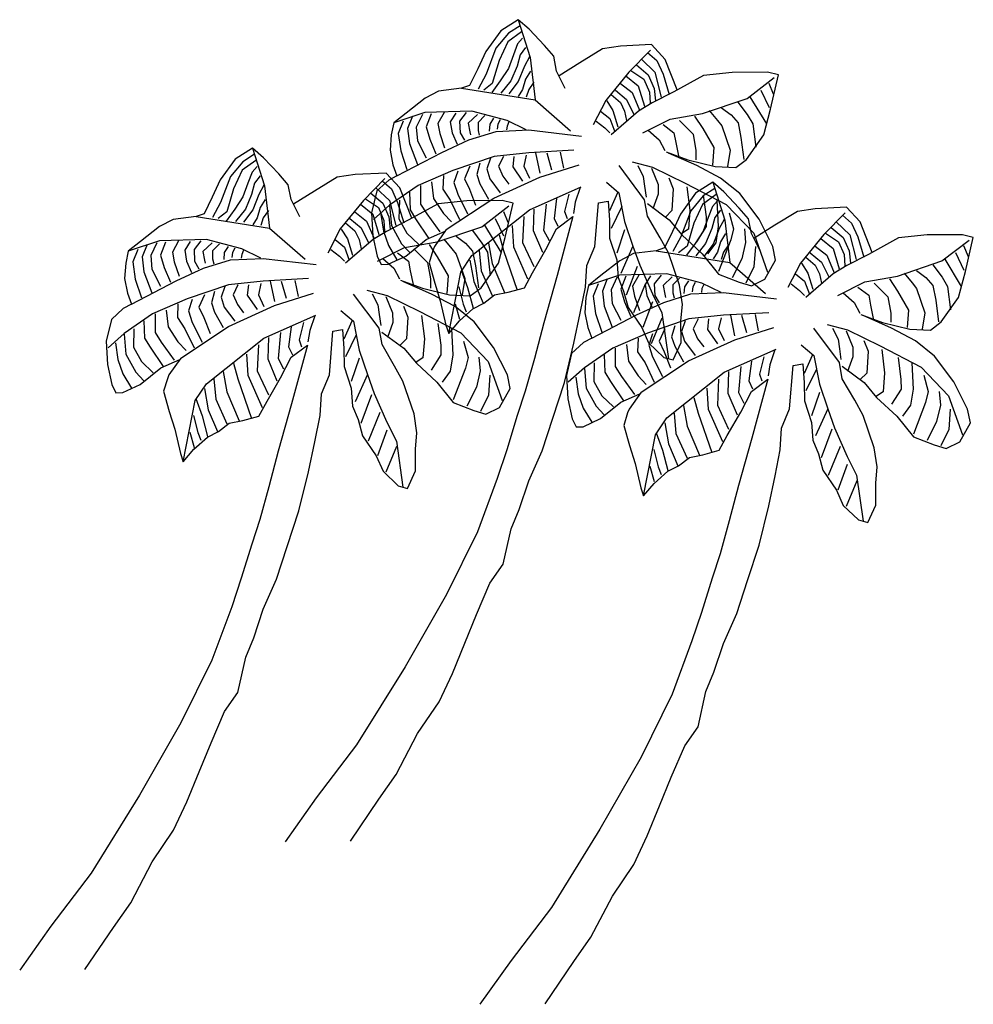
# Model space of a CAD drawing. Extents: x -9.5 to 4.1, y 10.7 to 24.7.
import ezdxf

# ---------------------------------------------------------------- set-up
doc = ezdxf.new("R2010")
doc.units = 0
doc.header["$MEASUREMENT"] = 0
doc.layers.get('0').update_dxf_attribs({"linetype": 'CONTINUOUS'})

msp = doc.modelspace()

# ---------------------------------------------------------------- linework, layer by layer
for p, q in [((-2.405, 24.728), (-2.652, 24.571)), ((-2.405, 24.728), (-2.235, 24.192)), ((-2.249, 24.591), (-2.405, 24.728)), ((-2.652, 24.571), (-2.865, 24.277)), ((-2.542, 24.535), (-2.719, 24.323)), ((-2.358, 24.553), (-2.551, 24.412)), ((-2.376, 24.64), (-2.542, 24.535)), ((-2.031, 24.361), (-2.249, 24.591)), ((-2.551, 24.412), (-2.676, 24.147)), ((-2.411, 24.385), (-2.472, 24.226)), ((-2.34, 24.464), (-2.411, 24.385)), ((-2.865, 24.277), (-2.979, 24.027)), ((-2.719, 24.323), (-2.86, 23.953)), ((-2.297, 24.332), (-2.376, 24.226)), ((-1.897, 24.207), (-2.031, 24.361)), ((-1.202, 24.312), (-1.526, 24.116)), ((-0.948, 24.352), (-1.202, 24.312)), ((-0.506, 24.373), (-0.948, 24.352)), ((-0.522, 24.295), (-0.829, 23.983)), ((-0.563, 24.262), (-0.431, 24.147)), ((-0.311, 24.164), (-0.506, 24.373)), ((-2.676, 24.147), (-2.771, 23.822)), ((-2.472, 24.226), (-2.542, 24.033)), ((-2.376, 24.226), (-2.42, 24.069)), ((-2.244, 24.201), (-2.315, 24.069)), ((-2.235, 24.192), (-2.163, 23.586)), ((-1.857, 23.997), (-1.897, 24.207)), ((-1.526, 24.116), (-1.822, 23.928)), ((-0.651, 24.165), (-0.458, 23.98)), ((-0.431, 24.147), (-0.342, 23.953)), ((-0.14, 23.729), (-0.311, 24.164)), ((-2.979, 24.027), (-3.094, 23.794)), ((-2.86, 23.953), (-2.974, 23.742)), ((-2.542, 24.033), (-2.658, 23.858)), ((-2.42, 24.069), (-2.508, 23.858)), ((-2.315, 24.069), (-2.402, 23.849)), ((-2.226, 23.998), (-2.297, 23.883)), ((-1.734, 23.751), (-1.857, 23.997)), ((-0.829, 23.983), (-1.157, 23.577)), ((-0.801, 24.006), (-0.617, 23.883)), ((-0.721, 24.085), (-0.554, 23.944)), ((-0.458, 23.98), (-0.369, 23.628)), ((-0.342, 23.953), (-0.256, 23.663)), ((0.641, 23.978), (0.233, 23.936)), ((1.144, 23.982), (0.641, 23.978)), ((1.299, 23.944), (1.144, 23.982)), ((-2.771, 23.822), (-2.894, 23.724)), ((-2.658, 23.858), (-2.78, 23.69)), ((-2.508, 23.858), (-2.649, 23.681)), ((-2.402, 23.849), (-2.535, 23.672)), ((-2.297, 23.883), (-2.34, 23.733)), ((-2.181, 23.84), (-2.253, 23.733)), ((-0.95, 23.822), (-0.783, 23.69)), ((-0.871, 23.928), (-0.696, 23.787)), ((-0.617, 23.883), (-0.537, 23.699)), ((-0.554, 23.944), (-0.467, 23.751)), ((0.233, 23.936), (-0.191, 23.701)), ((0.854, 23.609), (1.239, 23.905)), ((1.162, 23.827), (1.224, 23.673)), ((1.187, 23.457), (1.299, 23.944)), ((-3.535, 23.713), (-3.728, 23.612)), ((-3.209, 23.754), (-3.535, 23.713)), ((-3.094, 23.794), (-3.209, 23.754)), ((-3.209, 23.754), (-2.163, 23.586)), ((-2.34, 23.733), (-2.402, 23.637)), ((-2.253, 23.733), (-2.288, 23.628)), ((-1.021, 23.724), (-0.862, 23.592)), ((-0.783, 23.69), (-0.678, 23.443)), ((-0.696, 23.787), (-0.608, 23.496)), ((-0.537, 23.699), (-0.528, 23.54)), ((-0.191, 23.701), (-0.499, 23.543)), ((-0.467, 23.751), (-0.449, 23.576)), ((1.047, 23.727), (1.165, 23.479)), ((-3.728, 23.612), (-3.997, 23.4)), ((-2.163, 23.586), (-1.657, 23.147)), ((-1.157, 23.577), (-1.337, 23.231)), ((-1.144, 23.576), (-1.055, 23.435)), ((-1.082, 23.663), (-0.95, 23.549)), ((-0.95, 23.549), (-0.889, 23.426)), ((-0.862, 23.592), (-0.757, 23.381)), ((-0.499, 23.543), (-0.692, 23.426)), ((0.22, 23.394), (0.854, 23.609)), ((0.722, 23.553), (0.856, 23.377)), ((0.893, 23.632), (1.128, 23.247)), ((-3.731, 23.408), (-4.173, 23.26)), ((-3.997, 23.4), (-4.173, 23.26)), ((-3.062, 23.426), (-3.731, 23.408)), ((-3.457, 23.408), (-3.546, 23.249)), ((-3.291, 23.399), (-3.37, 23.276)), ((-3.141, 23.408), (-3.239, 23.285)), ((-2.56, 23.294), (-3.062, 23.426)), ((-1.232, 23.426), (-1.1, 23.32)), ((-0.692, 23.426), (-1.082, 23.09)), ((-1.055, 23.435), (-0.985, 23.206)), ((-0.889, 23.426), (-0.862, 23.294)), ((-0.243, 23.313), (0.22, 23.394)), ((0.314, 23.434), (0.431, 23.296)), ((0.491, 23.474), (0.624, 23.375)), ((1.091, 23.092), (1.187, 23.457)), ((-4.173, 23.26), (-4.21, 23.089)), ((-4.038, 23.285), (-4.109, 23.108)), ((-3.907, 23.356), (-3.977, 23.179)), ((-3.766, 23.381), (-3.854, 23.197)), ((-3.643, 23.39), (-3.713, 23.206)), ((-3.37, 23.276), (-3.343, 23.117)), ((-3.239, 23.285), (-3.23, 23.117)), ((-2.983, 23.381), (-3.114, 23.258)), ((-3.114, 23.258), (-3.089, 23.135)), ((-2.878, 23.365), (-2.974, 23.267)), ((-2.974, 23.267), (-2.974, 23.153)), ((-2.753, 23.329), (-2.807, 23.24)), ((-2.658, 23.302), (-2.692, 23.24)), ((-2.288, 23.161), (-2.56, 23.294)), ((-2.535, 23.276), (-2.56, 23.215)), ((-1.293, 23.285), (-1.171, 23.188)), ((-1.1, 23.32), (-1.03, 23.135)), ((-0.629, 23.117), (-0.243, 23.313)), ((-0.111, 23.292), (0.084, 23.1)), ((0.105, 23.355), (0.222, 23.179)), ((0.431, 23.296), (0.493, 23.22)), ((0.624, 23.375), (0.724, 23.26)), ((0.724, 23.26), (0.765, 23.05)), ((0.856, 23.377), (0.935, 23.245)), ((-3.977, 23.179), (-3.951, 22.968)), ((-3.854, 23.197), (-3.836, 23.004)), ((-3.713, 23.206), (-3.661, 23.029)), ((-3.546, 23.249), (-3.52, 23.108)), ((-3.343, 23.117), (-3.273, 22.959)), ((-3.23, 23.117), (-3.168, 23.013)), ((-3.104, 23.02), (-2.718, 23.139)), ((-3.089, 23.135), (-3.08, 23.09)), ((-2.974, 23.153), (-2.957, 23.083)), ((-2.807, 23.24), (-2.816, 23.144)), ((-2.718, 23.139), (-2.254, 23.159)), ((-2.692, 23.24), (-2.701, 23.17)), ((-2.56, 23.215), (-2.569, 23.161)), ((-2.254, 23.159), (-1.502, 23.071)), ((-1.171, 23.188), (-1.1, 23.117)), ((-0.552, 23.156), (-0.396, 23.019)), ((-0.342, 23.235), (-0.187, 23.12)), ((-0.187, 23.12), (-0.163, 22.982)), ((0.222, 23.179), (0.379, 22.909)), ((0.493, 23.22), (0.611, 22.872)), ((0.935, 23.245), (0.976, 22.914)), ((-4.21, 23.089), (-4.225, 22.873)), ((-4.109, 23.108), (-4.074, 22.863)), ((-3.836, 23.004), (-3.713, 22.765)), ((-3.661, 23.029), (-3.573, 22.818)), ((-3.52, 23.108), (-3.45, 22.906)), ((-3.49, 22.84), (-3.104, 23.02)), ((-0.396, 23.019), (-0.317, 22.865)), ((-0.163, 22.982), (-0.123, 22.789)), ((0.084, 23.1), (0.125, 22.868)), ((0.765, 23.05), (0.806, 22.741)), ((0.845, 22.741), (1.091, 23.092)), ((-6.18, 22.902), (-6.428, 22.745)), ((-6.025, 22.765), (-6.18, 22.902)), ((-6.18, 22.902), (-6.011, 22.365)), ((-4.225, 22.873), (-4.185, 22.663)), ((-4.128, 22.509), (-3.49, 22.84)), ((-4.074, 22.863), (-3.986, 22.598)), ((-3.951, 22.968), (-3.836, 22.668)), ((-2.253, 22.836), (-2.746, 22.783)), ((-1.611, 22.872), (-2.253, 22.836)), ((-2.156, 22.836), (-2.095, 22.545)), ((-1.997, 22.836), (-1.927, 22.59)), ((-1.804, 22.845), (-1.759, 22.616)), ((-0.3, 22.849), (0.01, 22.735)), ((0.125, 22.868), (0.126, 22.736)), ((0.379, 22.909), (0.359, 22.66)), ((0.611, 22.872), (0.574, 22.64)), ((-6.428, 22.745), (-6.641, 22.45)), ((-6.318, 22.708), (-6.495, 22.497)), ((-6.134, 22.726), (-6.327, 22.586)), ((-6.152, 22.813), (-6.318, 22.708)), ((-5.807, 22.534), (-6.025, 22.765)), ((-2.746, 22.783), (-3.335, 22.581)), ((-2.798, 22.756), (-2.851, 22.607)), ((-2.613, 22.783), (-2.683, 22.643)), ((-2.464, 22.783), (-2.481, 22.634)), ((-2.288, 22.801), (-2.324, 22.643)), ((-0.78, 22.707), (-0.492, 22.632)), ((0.138, 22.652), (-0.266, 22.831)), ((0.01, 22.735), (0.398, 22.638)), ((0.691, 22.624), (0.845, 22.741)), ((-6.327, 22.586), (-6.451, 22.32)), ((-6.186, 22.559), (-6.248, 22.4)), ((-6.116, 22.638), (-6.186, 22.559)), ((-4.185, 22.663), (-4.128, 22.509)), ((-3.335, 22.581), (-3.827, 22.37)), ((-3.264, 22.572), (-3.317, 22.413)), ((-3.089, 22.643), (-3.168, 22.466)), ((-2.948, 22.686), (-2.992, 22.527)), ((-2.851, 22.607), (-2.807, 22.466)), ((-2.683, 22.643), (-2.622, 22.502)), ((-2.481, 22.634), (-2.34, 22.431)), ((-2.324, 22.643), (-2.244, 22.475)), ((-2.094, 22.486), (-1.537, 22.662)), ((-0.605, 22.166), (-0.968, 22.652)), ((-0.702, 22.652), (-0.624, 22.498)), ((-0.509, 22.615), (-0.413, 22.383)), ((-0.492, 22.632), (-0.026, 22.403)), ((0.475, 22.472), (0.138, 22.652)), ((0.398, 22.638), (0.691, 22.624)), ((-6.641, 22.45), (-6.755, 22.201)), ((-6.495, 22.497), (-6.636, 22.127)), ((-6.073, 22.506), (-6.152, 22.4)), ((-5.673, 22.381), (-5.807, 22.534)), ((-4.978, 22.486), (-5.302, 22.29)), ((-4.724, 22.526), (-4.978, 22.486)), ((-4.282, 22.546), (-4.724, 22.526)), ((-4.298, 22.469), (-4.605, 22.157)), ((-4.244, 22.447), (-4.414, 22.291)), ((-4.338, 22.436), (-4.207, 22.32)), ((-4.087, 22.338), (-4.282, 22.546)), ((-4.128, 22.509), (-4.244, 22.447)), ((-3.634, 22.422), (-3.607, 22.184)), ((-3.466, 22.511), (-3.475, 22.316)), ((-3.317, 22.413), (-3.264, 22.246)), ((-3.168, 22.466), (-3.098, 22.316)), ((-2.992, 22.527), (-2.948, 22.395)), ((-2.807, 22.466), (-2.658, 22.264)), ((-2.749, 22.188), (-2.094, 22.486)), ((-2.622, 22.502), (-2.535, 22.386)), ((-1.148, 22.416), (-0.97, 22.263)), ((-0.624, 22.498), (-0.606, 22.36)), ((-0.259, 22.479), (-0.197, 22.324)), ((0.366, 22.415), (0.119, 22.258)), ((0.522, 22.278), (0.366, 22.415)), ((0.366, 22.415), (0.536, 21.878)), ((0.749, 22.254), (0.475, 22.472)), ((-6.451, 22.32), (-6.547, 21.995)), ((-6.248, 22.4), (-6.318, 22.207)), ((-6.152, 22.4), (-6.195, 22.243)), ((-6.02, 22.374), (-6.091, 22.243)), ((-6.011, 22.365), (-5.939, 21.76)), ((-5.633, 22.171), (-5.673, 22.381)), ((-5.302, 22.29), (-5.598, 22.102)), ((-4.414, 22.291), (-4.489, 21.981)), ((-4.427, 22.338), (-4.234, 22.154)), ((-3.827, 22.37), (-4.233, 22.088)), ((-4.207, 22.32), (-4.118, 22.127)), ((-3.916, 21.903), (-4.087, 22.338)), ((-3.951, 22.272), (-3.942, 22.025)), ((-3.793, 22.37), (-3.793, 22.105)), ((-3.475, 22.316), (-3.37, 22.159)), ((-3.098, 22.316), (-3.01, 22.088)), ((-2.948, 22.395), (-2.824, 22.175)), ((-2.244, 22.025), (-1.505, 22.352)), ((-1.523, 22.343), (-1.593, 22.132)), ((-0.606, 22.36), (-0.583, 22.205)), ((-0.413, 22.383), (-0.412, 22.245)), ((-0.197, 22.324), (-0.217, 22.015)), ((-0.026, 22.403), (0.557, 22.098)), ((-0.004, 22.348), (0.038, 22.017)), ((0.395, 22.326), (0.229, 22.221)), ((0.74, 22.047), (0.522, 22.278)), ((-6.755, 22.201), (-6.869, 21.968)), ((-6.318, 22.207), (-6.433, 22.031)), ((-6.195, 22.243), (-6.284, 22.031)), ((-6.091, 22.243), (-6.177, 22.022)), ((-6.002, 22.172), (-6.073, 22.057)), ((-5.509, 21.925), (-5.633, 22.171)), ((-4.605, 22.157), (-4.933, 21.751)), ((-4.577, 22.18), (-4.392, 22.057)), ((-4.497, 22.259), (-4.329, 22.118)), ((-4.234, 22.154), (-4.145, 21.802)), ((-4.092, 22.159), (-4.1, 21.893)), ((-3.607, 22.184), (-3.466, 21.973)), ((-3.134, 22.152), (-3.543, 22.11)), ((-3.426, 21.741), (-2.749, 22.188)), ((-3.37, 22.159), (-3.239, 21.884)), ((-3.264, 22.246), (-3.123, 21.964)), ((-2.631, 22.156), (-3.134, 22.152)), ((-2.476, 22.118), (-2.631, 22.156)), ((-1.856, 22.184), (-1.892, 21.902)), ((-1.681, 22.246), (-1.743, 22)), ((-1.262, 22.122), (-1.124, 22.146)), ((-1.124, 22.146), (-1.105, 21.875)), ((-0.992, 22.263), (-1.106, 22.008)), ((-0.97, 22.263), (-0.89, 21.855)), ((-0.564, 21.934), (-0.605, 22.166)), ((-0.412, 22.245), (-0.488, 22.035)), ((0.119, 22.258), (-0.094, 21.963)), ((0.229, 22.221), (0.052, 22.01)), ((0.413, 22.239), (0.22, 22.099)), ((0.229, 22.234), (0.271, 21.924)), ((0.431, 22.151), (0.36, 22.072)), ((0.423, 22.158), (0.443, 21.788)), ((1.023, 21.892), (0.749, 22.254)), ((-6.636, 22.127), (-6.749, 21.916)), ((-6.547, 21.995), (-6.67, 21.898)), ((-6.433, 22.031), (-6.556, 21.864)), ((-6.284, 22.031), (-6.424, 21.855)), ((-6.177, 22.022), (-6.311, 21.846)), ((-6.073, 22.057), (-6.116, 21.907)), ((-5.957, 22.013), (-6.029, 21.907)), ((-4.726, 21.995), (-4.559, 21.864)), ((-4.647, 22.102), (-4.472, 21.961)), ((-4.233, 22.088), (-4.461, 21.884)), ((-4.392, 22.057), (-4.313, 21.873)), ((-4.329, 22.118), (-4.243, 21.925)), ((-4.233, 22.079), (-4.206, 21.798)), ((-4.118, 22.127), (-4.031, 21.837)), ((-3.543, 22.11), (-3.967, 21.874)), ((-3.942, 22.025), (-3.863, 21.893)), ((-3.793, 22.105), (-3.704, 21.964)), ((-3.062, 21.375), (-2.244, 22.025)), ((-2.921, 21.783), (-2.537, 22.079)), ((-2.614, 22.001), (-2.552, 21.847)), ((-2.589, 21.631), (-2.476, 22.118)), ((-2.181, 22.034), (-2.19, 21.727)), ((-2.006, 22.105), (-2.041, 21.736)), ((-1.743, 22), (-1.707, 21.902)), ((-1.593, 22.132), (-1.618, 21.973)), ((-1.313, 21.503), (-1.262, 22.122)), ((-0.93, 22.07), (-1.082, 21.759)), ((-0.566, 22.111), (-0.254, 21.882)), ((-0.217, 22.015), (-0.31, 21.92)), ((0.052, 22.01), (-0.089, 21.64)), ((0.038, 22.017), (0.018, 21.746)), ((0.22, 22.099), (0.095, 21.833)), ((0.36, 22.072), (0.299, 21.913)), ((0.474, 22.019), (0.395, 21.913)), ((0.557, 22.098), (0.947, 21.692)), ((0.873, 21.894), (0.74, 22.047)), ((1.569, 21.999), (1.245, 21.803)), ((1.823, 22.039), (1.569, 21.999)), ((2.265, 22.059), (1.823, 22.039)), ((2.46, 21.851), (2.265, 22.059)), ((-7.311, 21.887), (-7.504, 21.786)), ((-6.985, 21.928), (-7.311, 21.887)), ((-6.869, 21.968), (-6.985, 21.928)), ((-6.985, 21.928), (-5.939, 21.76)), ((-6.116, 21.907), (-6.177, 21.811)), ((-6.029, 21.907), (-6.064, 21.802)), ((-4.797, 21.898), (-4.638, 21.766)), ((-4.559, 21.864), (-4.454, 21.616)), ((-4.489, 21.981), (-4.47, 21.65)), ((-4.472, 21.961), (-4.383, 21.67)), ((-4.356, 21.955), (-4.32, 21.718)), ((-4.313, 21.873), (-4.304, 21.714)), ((-3.967, 21.874), (-4.275, 21.717)), ((-4.243, 21.925), (-4.225, 21.75)), ((-4.1, 21.893), (-3.986, 21.691)), ((-3.863, 21.893), (-3.677, 21.621)), ((-3.704, 21.964), (-3.52, 21.709)), ((-3.466, 21.973), (-3.352, 21.85)), ((-2.729, 21.901), (-2.611, 21.653)), ((-2.324, 21.929), (-2.34, 21.559)), ((-1.892, 21.902), (-1.838, 21.789)), ((-1.856, 21.753), (-1.625, 21.926)), ((-1.625, 21.926), (-1.851, 21.09)), ((-1.105, 21.875), (-1.103, 21.621)), ((-0.89, 21.855), (-0.771, 21.507)), ((-0.385, 21.626), (-0.564, 21.934)), ((-0.254, 21.882), (-0.076, 21.667)), ((-0.094, 21.963), (-0.209, 21.714)), ((0.299, 21.913), (0.229, 21.72)), ((0.271, 21.924), (0.272, 21.786)), ((0.395, 21.913), (0.351, 21.756)), ((0.527, 21.887), (0.456, 21.756)), ((0.536, 21.878), (0.607, 21.273)), ((0.596, 21.982), (0.659, 21.751)), ((0.914, 21.684), (0.873, 21.894)), ((1.219, 21.501), (1.023, 21.892)), ((2.249, 21.982), (1.942, 21.67)), ((2.208, 21.949), (2.34, 21.833)), ((-7.504, 21.786), (-7.773, 21.574)), ((-5.939, 21.76), (-5.433, 21.321)), ((-4.933, 21.751), (-5.113, 21.405)), ((-4.919, 21.75), (-4.831, 21.609)), ((-4.858, 21.837), (-4.726, 21.723)), ((-4.726, 21.723), (-4.665, 21.6)), ((-4.638, 21.766), (-4.533, 21.555)), ((-4.275, 21.717), (-4.468, 21.6)), ((-4.32, 21.718), (-4.249, 21.516)), ((-4.206, 21.798), (-4.065, 21.541)), ((-3.712, 21.6), (-3.442, 21.718)), ((-3.426, 21.741), (-3.595, 21.502)), ((-3.555, 21.568), (-2.921, 21.783)), ((-3.054, 21.727), (-2.92, 21.551)), ((-2.883, 21.806), (-2.648, 21.42)), ((-2.49, 21.798), (-2.472, 21.498)), ((-2.19, 21.727), (-2.059, 21.419)), ((-2.041, 21.736), (-1.963, 21.586)), ((-2.009, 21.459), (-1.856, 21.753)), ((-0.889, 21.738), (-1.002, 21.406)), ((-0.209, 21.714), (-0.323, 21.481)), ((0.018, 21.746), (-0.076, 21.684)), ((0.095, 21.833), (0, 21.508)), ((0.229, 21.72), (0.113, 21.544)), ((0.272, 21.786), (0.135, 21.57)), ((0.351, 21.756), (0.263, 21.544)), ((0.456, 21.756), (0.369, 21.535)), ((0.443, 21.788), (0.406, 21.555)), ((0.659, 21.751), (0.621, 21.596)), ((0.814, 21.752), (0.832, 21.558)), ((1.245, 21.803), (0.949, 21.615)), ((2.05, 21.772), (2.217, 21.631)), ((2.12, 21.851), (2.313, 21.667)), ((2.34, 21.833), (2.428, 21.64)), ((2.63, 21.416), (2.46, 21.851)), ((-7.507, 21.582), (-7.949, 21.434)), ((-7.773, 21.574), (-7.949, 21.434)), ((-6.838, 21.6), (-7.507, 21.582)), ((-7.233, 21.582), (-7.321, 21.423)), ((-7.067, 21.573), (-7.146, 21.45)), ((-6.917, 21.582), (-7.014, 21.459)), ((-6.336, 21.468), (-6.838, 21.6)), ((-5.008, 21.6), (-4.876, 21.493)), ((-4.468, 21.6), (-4.858, 21.264)), ((-4.831, 21.609), (-4.761, 21.38)), ((-4.665, 21.6), (-4.638, 21.468)), ((-4.47, 21.65), (-4.407, 21.363)), ((-4.003, 21.366), (-3.712, 21.6)), ((-3.986, 21.691), (-3.818, 21.532)), ((-3.462, 21.608), (-3.345, 21.47)), ((-3.285, 21.648), (-3.152, 21.549)), ((-2.685, 21.265), (-2.589, 21.631)), ((-2.676, 21.666), (-2.613, 21.446)), ((-1.103, 21.621), (-1.001, 21.312)), ((-0.267, 21.412), (-0.385, 21.626)), ((-0.089, 21.64), (-0.203, 21.429)), ((-0.076, 21.667), (0.214, 21.399)), ((0.621, 21.596), (0.448, 21.146)), ((0.545, 21.685), (0.474, 21.57)), ((1.037, 21.438), (0.914, 21.684)), ((0.947, 21.692), (1.145, 21.135)), ((1.942, 21.67), (1.614, 21.264)), ((1.9, 21.615), (2.075, 21.474)), ((1.97, 21.693), (2.154, 21.57)), ((2.217, 21.631), (2.304, 21.438)), ((2.313, 21.667), (2.402, 21.315)), ((2.428, 21.64), (2.515, 21.35)), ((3.004, 21.623), (2.58, 21.387)), ((3.412, 21.665), (3.004, 21.623)), ((3.915, 21.669), (3.412, 21.665)), ((3.625, 21.296), (4.01, 21.592)), ((4.07, 21.631), (3.915, 21.669)), ((3.958, 21.144), (4.07, 21.631)), ((-7.949, 21.434), (-7.986, 21.263)), ((-7.814, 21.459), (-7.885, 21.282)), ((-7.682, 21.529), (-7.753, 21.353)), ((-7.542, 21.555), (-7.63, 21.371)), ((-7.419, 21.564), (-7.489, 21.38)), ((-7.146, 21.45), (-7.119, 21.291)), ((-7.014, 21.459), (-7.005, 21.291)), ((-6.758, 21.555), (-6.89, 21.432)), ((-6.89, 21.432), (-6.865, 21.309)), ((-6.654, 21.538), (-6.749, 21.441)), ((-6.749, 21.441), (-6.749, 21.327)), ((-6.529, 21.502), (-6.583, 21.414)), ((-6.433, 21.476), (-6.468, 21.414)), ((-6.064, 21.335), (-6.336, 21.468)), ((-6.311, 21.45), (-6.336, 21.389)), ((-5.069, 21.459), (-4.946, 21.362)), ((-4.876, 21.493), (-4.806, 21.309)), ((-4.405, 21.291), (-4.019, 21.487)), ((-4.249, 21.516), (-4.127, 21.314)), ((-4.065, 21.541), (-3.951, 21.419)), ((-4.019, 21.487), (-3.555, 21.568)), ((-3.886, 21.466), (-3.691, 21.274)), ((-3.671, 21.529), (-3.554, 21.353)), ((-3.617, 21.446), (-3.671, 21.269)), ((-3.595, 21.502), (-3.617, 21.446)), ((-3.345, 21.47), (-3.283, 21.393)), ((-3.152, 21.549), (-3.051, 21.434)), ((-3.051, 21.434), (-3.011, 21.224)), ((-2.957, 21.446), (-2.93, 21.155)), ((-2.92, 21.551), (-2.841, 21.419)), ((-2.824, 21.55), (-2.771, 21.26)), ((-2.613, 21.446), (-2.42, 20.882)), ((-2.472, 21.498), (-2.27, 21.04)), ((-2.34, 21.559), (-2.181, 21.216)), ((-2.199, 21.126), (-2.009, 21.459)), ((-1.426, 21.231), (-1.313, 21.503)), ((-0.771, 21.507), (-0.945, 21.119)), ((-0.771, 21.507), (-0.675, 21.237)), ((-0.439, 21.441), (-0.764, 21.4)), ((-0.323, 21.481), (-0.439, 21.441)), ((-0.439, 21.441), (0.607, 21.273)), ((0, 21.508), (-0.123, 21.411)), ((0.113, 21.544), (-0.009, 21.377)), ((0.263, 21.544), (0.122, 21.368)), ((0.369, 21.535), (0.236, 21.359)), ((0.406, 21.555), (0.291, 21.399)), ((0.474, 21.57), (0.431, 21.42)), ((0.59, 21.526), (0.518, 21.42)), ((0.832, 21.558), (0.778, 21.326)), ((0.97, 21.499), (0.95, 21.211)), ((1.259, 21.308), (1.219, 21.501)), ((1.82, 21.508), (1.988, 21.377)), ((2.075, 21.474), (2.163, 21.183)), ((2.154, 21.57), (2.234, 21.386)), ((2.304, 21.438), (2.322, 21.263)), ((3.933, 21.514), (3.995, 21.36)), ((-7.753, 21.353), (-7.727, 21.141)), ((-7.63, 21.371), (-7.612, 21.177)), ((-7.489, 21.38), (-7.437, 21.203)), ((-7.321, 21.423), (-7.296, 21.282)), ((-6.88, 21.194), (-6.494, 21.313)), ((-6.865, 21.309), (-6.856, 21.264)), ((-6.749, 21.327), (-6.733, 21.257)), ((-6.583, 21.414), (-6.592, 21.318)), ((-6.494, 21.313), (-6.03, 21.333)), ((-6.468, 21.414), (-6.477, 21.344)), ((-6.336, 21.389), (-6.345, 21.335)), ((-6.03, 21.333), (-5.277, 21.245)), ((-4.946, 21.362), (-4.876, 21.291)), ((-4.407, 21.363), (-4.351, 21.247)), ((-4.327, 21.33), (-4.172, 21.193)), ((-4.251, 21.248), (-4.003, 21.366)), ((-4.118, 21.409), (-3.962, 21.294)), ((-3.962, 21.294), (-3.939, 21.156)), ((-3.554, 21.353), (-3.397, 21.083)), ((-3.283, 21.393), (-3.164, 21.046)), ((-3.221, 21.137), (-3.062, 21.375)), ((-3.089, 21.305), (-3.035, 21.005)), ((-2.841, 21.419), (-2.8, 21.088)), ((-0.957, 21.299), (-1.226, 21.087)), ((-1.001, 21.312), (-0.983, 21.058)), ((-0.764, 21.4), (-0.957, 21.299)), ((-0.109, 20.949), (-0.267, 21.412)), ((0.214, 21.399), (0.448, 21.108)), ((0.431, 21.42), (0.369, 21.324)), ((0.518, 21.42), (0.483, 21.315)), ((0.778, 21.326), (0.642, 21.054)), ((1.107, 21.036), (1.259, 21.308)), ((1.689, 21.35), (1.82, 21.236)), ((1.75, 21.411), (1.909, 21.279)), ((1.988, 21.377), (2.093, 21.129)), ((2.234, 21.386), (2.243, 21.227)), ((2.58, 21.387), (2.272, 21.23)), ((2.991, 21.081), (3.625, 21.296)), ((3.664, 21.319), (3.899, 20.934)), ((3.818, 21.414), (3.936, 21.166)), ((-7.986, 21.263), (-8.001, 21.047)), ((-7.885, 21.282), (-7.85, 21.037)), ((-7.612, 21.177), (-7.489, 20.939)), ((-7.437, 21.203), (-7.348, 20.992)), ((-7.296, 21.282), (-7.226, 21.08)), ((-7.266, 21.014), (-6.88, 21.194)), ((-7.119, 21.291), (-7.049, 21.132)), ((-7.005, 21.291), (-6.944, 21.186)), ((-4.351, 21.247), (-4.251, 21.248)), ((-4.172, 21.193), (-4.093, 21.039)), ((-3.939, 21.156), (-3.899, 20.963)), ((-3.691, 21.274), (-3.651, 21.042)), ((-3.671, 21.269), (-3.591, 20.982)), ((-3.212, 21.164), (-3.123, 20.917)), ((-3.011, 21.224), (-2.97, 20.915)), ((-2.931, 20.915), (-2.685, 21.265)), ((-2.93, 21.155), (-2.771, 20.803)), ((-2.771, 21.26), (-2.596, 20.846)), ((-1.446, 20.922), (-1.426, 21.231)), ((-0.713, 21.215), (-0.865, 20.81)), ((-0.675, 21.237), (-0.495, 20.83)), ((0.607, 21.273), (1.114, 20.834)), ((0.95, 21.211), (0.836, 20.978)), ((1.614, 21.264), (1.434, 20.918)), ((1.627, 21.263), (1.716, 21.122)), ((1.82, 21.236), (1.882, 21.113)), ((1.909, 21.279), (2.014, 21.068)), ((2.272, 21.23), (2.079, 21.113)), ((3.262, 21.161), (3.395, 21.062)), ((3.493, 21.24), (3.627, 21.064)), ((-8.001, 21.047), (-7.961, 20.837)), ((-7.904, 20.683), (-7.266, 21.014)), ((-7.85, 21.037), (-7.762, 20.771)), ((-7.727, 21.141), (-7.612, 20.842)), ((-5.387, 21.046), (-6.029, 21.01)), ((-5.58, 21.019), (-5.535, 20.789)), ((-4.076, 21.022), (-3.766, 20.909)), ((-3.651, 21.042), (-3.65, 20.91)), ((-3.397, 21.083), (-3.417, 20.834)), ((-3.392, 20.265), (-3.221, 21.137)), ((-3.164, 21.046), (-3.201, 20.814)), ((-2.314, 20.915), (-2.199, 21.126)), ((-1.851, 21.09), (-2.039, 20.414)), ((-0.96, 21.095), (-1.402, 20.947)), ((-1.226, 21.087), (-1.402, 20.947)), ((-1.136, 21.042), (-1.206, 20.866)), ((-0.995, 21.068), (-1.083, 20.884)), ((-0.983, 21.058), (-0.904, 20.865)), ((-0.291, 21.113), (-0.96, 21.095)), ((-0.872, 21.077), (-0.942, 20.893)), ((-0.686, 21.095), (-0.775, 20.936)), ((-0.52, 21.086), (-0.599, 20.963)), ((-0.37, 21.095), (-0.468, 20.972)), ((-0.212, 21.068), (-0.343, 20.945)), ((0.211, 20.981), (-0.291, 21.113)), ((-0.107, 21.051), (-0.203, 20.954)), ((0.017, 21.015), (-0.036, 20.927)), ((0.448, 21.108), (0.742, 20.994)), ((0.914, 20.94), (1.107, 21.036)), ((1.539, 21.113), (1.671, 21.007)), ((2.079, 21.113), (1.689, 20.777)), ((1.716, 21.122), (1.786, 20.893)), ((1.882, 21.113), (1.909, 20.981)), ((2.528, 21), (2.991, 21.081)), ((2.876, 21.042), (2.993, 20.866)), ((3.085, 21.121), (3.202, 20.983)), ((3.395, 21.062), (3.495, 20.947)), ((3.627, 21.064), (3.705, 20.932)), ((3.861, 20.778), (3.958, 21.144)), ((-6.522, 20.957), (-7.11, 20.755)), ((-6.574, 20.93), (-6.627, 20.78)), ((-6.029, 21.01), (-6.522, 20.957)), ((-6.389, 20.957), (-6.459, 20.816)), ((-6.24, 20.957), (-6.257, 20.807)), ((-6.064, 20.975), (-6.099, 20.816)), ((-5.932, 21.01), (-5.87, 20.719)), ((-5.773, 21.01), (-5.703, 20.764)), ((-4.556, 20.88), (-4.268, 20.805)), ((-3.638, 20.825), (-4.042, 21.005)), ((-3.766, 20.909), (-3.378, 20.812)), ((-3.591, 20.982), (-3.512, 20.729)), ((-3.246, 20.926), (-3.185, 20.68)), ((-3.123, 20.917), (-3.044, 20.626)), ((-3.085, 20.798), (-2.931, 20.915)), ((-3.035, 21.005), (-2.903, 20.696)), ((-2.546, 20.852), (-2.314, 20.915)), ((-1.521, 20.551), (-1.446, 20.922)), ((-1.402, 20.947), (-1.439, 20.776)), ((-1.267, 20.972), (-1.338, 20.795)), ((-1.083, 20.884), (-1.065, 20.69)), ((-0.942, 20.893), (-0.89, 20.716)), ((-0.775, 20.936), (-0.749, 20.795)), ((-0.595, 20.967), (-0.763, 20.557)), ((-0.599, 20.963), (-0.573, 20.804)), ((-0.468, 20.972), (-0.459, 20.804)), ((-0.343, 20.945), (-0.318, 20.822)), ((-0.203, 20.954), (-0.203, 20.84)), ((-0.068, 20.678), (-0.109, 20.949)), ((-0.036, 20.927), (-0.045, 20.831)), ((0.079, 20.927), (0.07, 20.857)), ((0.113, 20.989), (0.079, 20.927)), ((0.211, 20.902), (0.202, 20.848)), ((0.483, 20.848), (0.211, 20.981)), ((0.236, 20.963), (0.211, 20.902)), ((0.742, 20.994), (0.914, 20.94)), ((1.478, 20.972), (1.6, 20.875)), ((1.6, 20.875), (1.671, 20.804)), ((1.671, 21.007), (1.741, 20.822)), ((2.142, 20.804), (2.528, 21)), ((2.429, 20.922), (2.584, 20.807)), ((2.66, 20.979), (2.855, 20.787)), ((3.202, 20.983), (3.264, 20.906)), ((3.264, 20.906), (3.382, 20.559)), ((3.495, 20.947), (3.536, 20.737)), ((3.705, 20.932), (3.747, 20.601)), ((-7.961, 20.837), (-7.904, 20.683)), ((-7.11, 20.755), (-7.603, 20.544)), ((-7.04, 20.746), (-7.092, 20.587)), ((-6.865, 20.816), (-6.944, 20.64)), ((-6.724, 20.86), (-6.767, 20.701)), ((-6.627, 20.78), (-6.583, 20.64)), ((-6.459, 20.816), (-6.397, 20.676)), ((-6.257, 20.807), (-6.116, 20.605)), ((-6.099, 20.816), (-6.02, 20.649)), ((-5.87, 20.66), (-5.313, 20.836)), ((-4.38, 20.34), (-4.744, 20.825)), ((-4.478, 20.826), (-4.4, 20.672)), ((-4.284, 20.789), (-4.189, 20.557)), ((-4.268, 20.805), (-3.802, 20.577)), ((-3.301, 20.646), (-3.638, 20.825)), ((-3.378, 20.812), (-3.085, 20.798)), ((-2.893, 20.695), (-2.739, 20.812)), ((-2.739, 20.812), (-2.546, 20.852)), ((-1.439, 20.776), (-1.454, 20.56)), ((-1.338, 20.795), (-1.303, 20.55)), ((-1.206, 20.866), (-1.181, 20.654)), ((-0.904, 20.865), (-0.841, 20.633)), ((-0.749, 20.795), (-0.679, 20.593)), ((-0.573, 20.804), (-0.502, 20.645)), ((-0.495, 20.83), (-0.36, 20.56)), ((-0.459, 20.804), (-0.397, 20.699)), ((-0.333, 20.707), (0.053, 20.826)), ((-0.318, 20.822), (-0.309, 20.777)), ((-0.203, 20.84), (-0.186, 20.77)), ((0.053, 20.826), (0.517, 20.846)), ((0.517, 20.846), (1.269, 20.758)), ((2.219, 20.843), (2.375, 20.706)), ((2.584, 20.807), (2.608, 20.669)), ((2.855, 20.787), (2.896, 20.555)), ((2.993, 20.866), (3.15, 20.596)), ((3.536, 20.737), (3.577, 20.428)), ((3.615, 20.428), (3.861, 20.778)), ((-8.02, 20.621), (-8.19, 20.465)), ((-7.904, 20.683), (-8.02, 20.621)), ((-7.41, 20.596), (-7.383, 20.358)), ((-7.242, 20.685), (-7.251, 20.49)), ((-6.944, 20.64), (-6.874, 20.49)), ((-6.767, 20.701), (-6.724, 20.569)), ((-6.583, 20.64), (-6.433, 20.437)), ((-6.525, 20.362), (-5.87, 20.66)), ((-6.397, 20.676), (-6.311, 20.56)), ((-4.4, 20.672), (-4.382, 20.534)), ((-4.035, 20.652), (-3.973, 20.498)), ((-3.512, 20.729), (-3.432, 20.381)), ((-3.027, 20.428), (-3.301, 20.646)), ((-3.3, 20.687), (-3.239, 20.469)), ((-3.239, 20.443), (-3.047, 20.616)), ((-3.185, 20.68), (-3.141, 20.574)), ((-3.047, 20.616), (-2.893, 20.695)), ((-1.181, 20.654), (-1.065, 20.355)), ((-1.065, 20.69), (-0.942, 20.452)), ((-0.89, 20.716), (-0.802, 20.505)), ((-0.841, 20.633), (-0.646, 20.347)), ((-0.719, 20.527), (-0.333, 20.707)), ((-0.494, 20.713), (-0.629, 20.348)), ((-0.088, 20.446), (-0.068, 20.678)), ((2.375, 20.706), (2.454, 20.552)), ((2.608, 20.669), (2.648, 20.476)), ((3.15, 20.596), (3.13, 20.347)), ((-8.19, 20.465), (-8.265, 20.155)), ((-7.603, 20.544), (-8.009, 20.262)), ((-7.569, 20.544), (-7.569, 20.279)), ((-7.251, 20.49), (-7.146, 20.332)), ((-7.092, 20.587), (-7.04, 20.419)), ((-6.874, 20.49), (-6.785, 20.262)), ((-6.724, 20.569), (-6.6, 20.349)), ((-6.02, 20.199), (-5.28, 20.526)), ((-5.298, 20.517), (-5.369, 20.305)), ((-4.924, 20.59), (-4.746, 20.437)), ((-4.382, 20.534), (-4.359, 20.379)), ((-4.189, 20.557), (-4.188, 20.419)), ((-3.973, 20.498), (-3.992, 20.188)), ((-3.802, 20.577), (-3.219, 20.272)), ((-3.779, 20.522), (-3.738, 20.19)), ((-1.611, 20.124), (-1.521, 20.551)), ((-1.454, 20.56), (-1.414, 20.35)), ((-1.357, 20.196), (-0.719, 20.527)), ((-1.303, 20.55), (-1.215, 20.284)), ((0.025, 20.47), (-0.564, 20.268)), ((-0.359, 20.482), (-0.511, 20.116)), ((-0.36, 20.56), (-0.266, 19.905)), ((0.518, 20.523), (0.025, 20.47)), ((0.158, 20.47), (0.088, 20.329)), ((0.306, 20.47), (0.29, 20.32)), ((0.483, 20.488), (0.447, 20.329)), ((1.16, 20.559), (0.518, 20.523)), ((0.615, 20.523), (0.676, 20.232)), ((0.774, 20.523), (0.844, 20.277)), ((0.967, 20.532), (1.012, 20.302)), ((2.47, 20.535), (2.781, 20.422)), ((2.909, 20.338), (2.505, 20.518)), ((2.896, 20.555), (2.897, 20.423)), ((3.382, 20.559), (3.345, 20.327)), ((-7.868, 20.332), (-7.876, 20.067)), ((-7.727, 20.446), (-7.718, 20.199)), ((-7.383, 20.358), (-7.242, 20.147)), ((-7.202, 19.915), (-6.525, 20.362)), ((-7.146, 20.332), (-7.014, 20.058)), ((-7.04, 20.419), (-6.899, 20.138)), ((-5.632, 20.358), (-5.668, 20.076)), ((-5.457, 20.419), (-5.518, 20.174)), ((-5.038, 20.296), (-4.9, 20.319)), ((-4.9, 20.319), (-4.881, 20.049)), ((-4.768, 20.437), (-4.882, 20.181)), ((-4.746, 20.437), (-4.665, 20.028)), ((-4.34, 20.108), (-4.38, 20.34)), ((-4.188, 20.419), (-4.263, 20.208)), ((-3.546, 20.407), (-3.505, 20.098)), ((-3.432, 20.381), (-3.392, 20.265)), ((-3.392, 20.265), (-3.239, 20.443)), ((-3.352, 20.332), (-3.333, 19.961)), ((-2.753, 20.065), (-3.027, 20.428)), ((-2.039, 20.414), (-2.173, 19.91)), ((-1.414, 20.35), (-1.357, 20.196)), ((-0.646, 20.347), (-0.55, 20.133)), ((-0.318, 20.329), (-0.397, 20.153)), ((-0.177, 20.373), (-0.221, 20.214)), ((-0.086, 20.136), (-0.088, 20.446)), ((-0.027, 20.443), (-0.08, 20.293)), ((0.088, 20.329), (0.149, 20.189)), ((0.29, 20.32), (0.431, 20.118)), ((0.447, 20.329), (0.527, 20.162)), ((0.677, 20.173), (1.234, 20.349)), ((2.166, 19.853), (1.803, 20.338)), ((1.991, 20.393), (2.279, 20.318)), ((2.069, 20.339), (2.147, 20.185)), ((2.279, 20.318), (2.745, 20.09)), ((2.781, 20.422), (3.169, 20.325)), ((3.246, 20.159), (2.909, 20.338)), ((3.169, 20.325), (3.462, 20.311)), ((3.462, 20.311), (3.615, 20.428)), ((-8.009, 20.262), (-8.236, 20.058)), ((-8.009, 20.253), (-7.982, 19.971)), ((-7.718, 20.199), (-7.639, 20.067)), ((-7.569, 20.279), (-7.48, 20.138)), ((-6.838, 19.549), (-6.02, 20.199)), ((-5.957, 20.208), (-5.966, 19.901)), ((-5.782, 20.279), (-5.816, 19.91)), ((-5.518, 20.174), (-5.483, 20.076)), ((-5.369, 20.305), (-5.394, 20.147)), ((-5.088, 19.677), (-5.038, 20.296)), ((-4.706, 20.244), (-4.858, 19.933)), ((-4.341, 20.285), (-4.03, 20.055)), ((-3.992, 20.188), (-4.086, 20.094)), ((-3.738, 20.19), (-3.758, 19.919)), ((-3.219, 20.272), (-2.829, 19.866)), ((-1.357, 20.196), (-1.473, 20.134)), ((-0.564, 20.268), (-1.056, 20.057)), ((-0.695, 20.198), (-0.704, 20.003)), ((-0.493, 20.259), (-0.546, 20.1)), ((-0.221, 20.214), (-0.177, 20.082)), ((-0.08, 20.293), (-0.036, 20.153)), ((0.021, 19.875), (0.677, 20.173)), ((0.149, 20.189), (0.236, 20.073)), ((2.147, 20.185), (2.165, 20.047)), ((2.262, 20.302), (2.358, 20.07)), ((-8.265, 20.155), (-8.246, 19.823)), ((-8.132, 20.129), (-8.096, 19.892)), ((-7.876, 20.067), (-7.762, 19.865)), ((-7.639, 20.067), (-7.453, 19.795)), ((-7.48, 20.138), (-7.296, 19.883)), ((-7.242, 20.147), (-7.128, 20.024)), ((-6.099, 20.103), (-6.116, 19.733)), ((-5.668, 20.076), (-5.614, 19.962)), ((-5.632, 19.927), (-5.401, 20.1)), ((-5.401, 20.1), (-5.627, 19.264)), ((-4.881, 20.049), (-4.879, 19.795)), ((-4.161, 19.8), (-4.34, 20.108)), ((-4.03, 20.055), (-3.851, 19.841)), ((-3.505, 20.098), (-3.504, 19.96)), ((-3.18, 20.156), (-3.117, 19.924)), ((-2.557, 19.675), (-2.753, 20.065)), ((-1.745, 19.565), (-1.611, 20.124)), ((-1.473, 20.134), (-1.643, 19.978)), ((-1.056, 20.057), (-1.462, 19.775)), ((-1.022, 20.057), (-1.022, 19.792)), ((-0.863, 20.109), (-0.836, 19.871)), ((-0.55, 20.133), (-0.333, 19.924)), ((-0.546, 20.1), (-0.493, 19.932)), ((-0.397, 20.153), (-0.327, 20.003)), ((-0.2, 19.887), (-0.086, 20.136)), ((-0.177, 20.082), (-0.053, 19.862)), ((-0.036, 20.153), (0.113, 19.95)), ((0.527, 19.712), (1.266, 20.039)), ((1.623, 20.103), (1.801, 19.95)), ((2.165, 20.047), (2.188, 19.892)), ((2.358, 20.07), (2.359, 19.932)), ((2.512, 20.165), (2.574, 20.011)), ((2.745, 20.09), (3.328, 19.785)), ((2.767, 20.035), (2.809, 19.703)), ((3.52, 19.941), (3.246, 20.159)), ((-8.096, 19.892), (-8.025, 19.69)), ((-7.982, 19.971), (-7.841, 19.715)), ((-7.488, 19.774), (-7.218, 19.892)), ((-7.202, 19.915), (-7.371, 19.676)), ((-6.266, 19.971), (-6.248, 19.672)), ((-5.966, 19.901), (-5.834, 19.592)), ((-5.816, 19.91), (-5.739, 19.76)), ((-5.784, 19.633), (-5.632, 19.927)), ((-4.665, 19.912), (-4.778, 19.58)), ((-4.665, 20.028), (-4.547, 19.681)), ((-3.758, 19.919), (-3.852, 19.858)), ((-3.504, 19.96), (-3.641, 19.743)), ((-3.333, 19.961), (-3.37, 19.729)), ((-3.117, 19.924), (-3.154, 19.769)), ((-2.962, 19.926), (-2.944, 19.732)), ((-2.173, 19.91), (-2.302, 19.445)), ((-1.643, 19.978), (-1.718, 19.668)), ((-1.181, 19.959), (-1.172, 19.712)), ((-0.704, 20.003), (-0.599, 19.845)), ((-0.493, 19.932), (-0.352, 19.651)), ((-0.333, 19.924), (-0.2, 19.887)), ((-0.327, 20.003), (-0.239, 19.775)), ((1.09, 19.932), (1.028, 19.687)), ((1.248, 20.03), (1.178, 19.818)), ((1.779, 19.95), (1.665, 19.694)), ((1.801, 19.95), (1.881, 19.541)), ((2.359, 19.932), (2.283, 19.721)), ((2.574, 20.011), (2.554, 19.701)), ((3, 19.92), (3.041, 19.611)), ((3.793, 19.578), (3.52, 19.941)), ((-8.246, 19.823), (-8.183, 19.537)), ((-7.779, 19.54), (-7.488, 19.774)), ((-7.762, 19.865), (-7.594, 19.706)), ((-6.451, 19.84), (-6.389, 19.619)), ((-4.879, 19.795), (-4.777, 19.486)), ((-4.043, 19.586), (-4.161, 19.8)), ((-3.851, 19.841), (-3.562, 19.573)), ((-3.154, 19.769), (-3.328, 19.32)), ((-2.829, 19.866), (-2.631, 19.309)), ((-1.462, 19.775), (-1.69, 19.571)), ((-1.462, 19.766), (-1.435, 19.484)), ((-1.321, 19.845), (-1.329, 19.58)), ((-1.022, 19.792), (-0.933, 19.651)), ((-0.836, 19.871), (-0.695, 19.66)), ((-0.655, 19.428), (0.021, 19.875)), ((-0.599, 19.845), (-0.468, 19.571)), ((0.765, 19.792), (0.73, 19.423)), ((0.914, 19.871), (0.879, 19.589)), ((1.178, 19.818), (1.153, 19.66)), ((1.458, 19.19), (1.509, 19.809)), ((1.509, 19.809), (1.647, 19.832)), ((1.647, 19.832), (1.666, 19.562)), ((1.841, 19.757), (1.689, 19.446)), ((2.207, 19.621), (2.166, 19.853)), ((2.205, 19.798), (2.517, 19.568)), ((3.194, 19.845), (3.214, 19.474)), ((3.328, 19.785), (3.718, 19.379)), ((-8.025, 19.69), (-7.902, 19.488)), ((-7.841, 19.715), (-7.727, 19.592)), ((-7.393, 19.62), (-7.447, 19.443)), ((-7.371, 19.676), (-7.393, 19.62)), ((-6.733, 19.619), (-6.706, 19.329)), ((-6.6, 19.724), (-6.547, 19.434)), ((-6.389, 19.619), (-6.195, 19.056)), ((-6.248, 19.672), (-6.046, 19.213)), ((-6.116, 19.733), (-5.957, 19.39)), ((-5.975, 19.3), (-5.784, 19.633)), ((-5.202, 19.405), (-5.088, 19.677)), ((-4.547, 19.681), (-4.721, 19.293)), ((-4.547, 19.681), (-4.451, 19.411)), ((-3.37, 19.729), (-3.485, 19.573)), ((-2.944, 19.732), (-2.998, 19.5)), ((-2.805, 19.673), (-2.825, 19.385)), ((-2.517, 19.481), (-2.557, 19.675)), ((-1.718, 19.668), (-1.699, 19.336)), ((-1.585, 19.642), (-1.549, 19.405)), ((-1.172, 19.712), (-1.092, 19.58)), ((-0.933, 19.651), (-0.749, 19.396)), ((-0.695, 19.66), (-0.582, 19.537)), ((-0.291, 19.062), (0.527, 19.712)), ((0.447, 19.616), (0.431, 19.246)), ((0.59, 19.721), (0.581, 19.414)), ((0.915, 19.44), (1.146, 19.613)), ((1.146, 19.613), (0.92, 18.777)), ((1.028, 19.687), (1.064, 19.589)), ((2.386, 19.313), (2.207, 19.621)), ((2.554, 19.701), (2.461, 19.607)), ((2.809, 19.703), (2.789, 19.432)), ((3.041, 19.611), (3.043, 19.473)), ((3.367, 19.669), (3.43, 19.437)), ((-8.183, 19.537), (-8.126, 19.421)), ((-8.027, 19.422), (-7.779, 19.54)), ((-6.996, 19.311), (-6.838, 19.549)), ((-6.865, 19.479), (-6.811, 19.179)), ((-4.777, 19.486), (-4.759, 19.232)), ((-3.885, 19.122), (-4.043, 19.586)), ((-3.562, 19.573), (-3.328, 19.282)), ((-2.998, 19.5), (-3.134, 19.228)), ((-2.669, 19.209), (-2.517, 19.481)), ((-1.912, 19.061), (-1.745, 19.565)), ((-1.435, 19.484), (-1.294, 19.228)), ((-1.329, 19.58), (-1.215, 19.378)), ((-1.092, 19.58), (-0.906, 19.308)), ((0.281, 19.484), (0.299, 19.185)), ((0.879, 19.589), (0.932, 19.475)), ((1.666, 19.562), (1.668, 19.308)), ((1.881, 19.541), (2, 19.194)), ((2.517, 19.568), (2.695, 19.354)), ((3.043, 19.473), (2.906, 19.256)), ((3.214, 19.474), (3.177, 19.242)), ((3.99, 19.188), (3.793, 19.578)), ((-8.126, 19.421), (-8.027, 19.422)), ((-7.447, 19.443), (-7.367, 19.156)), ((-6.988, 19.338), (-6.899, 19.091)), ((-6.547, 19.434), (-6.372, 19.02)), ((-5.222, 19.095), (-5.202, 19.405)), ((-4.489, 19.389), (-4.641, 18.984)), ((-4.451, 19.411), (-4.271, 19.003)), ((-2.825, 19.385), (-2.94, 19.152)), ((-2.302, 19.445), (-2.416, 19.095)), ((-1.699, 19.336), (-1.636, 19.05)), ((-1.549, 19.405), (-1.479, 19.203)), ((-1.215, 19.378), (-1.047, 19.219)), ((-0.941, 19.287), (-0.671, 19.405)), ((-0.655, 19.428), (-0.824, 19.189)), ((0.095, 19.353), (0.158, 19.132)), ((0.581, 19.414), (0.712, 19.105)), ((0.73, 19.423), (0.808, 19.273)), ((0.762, 19.146), (0.915, 19.44)), ((1.882, 19.425), (1.769, 19.093)), ((2.789, 19.432), (2.695, 19.371)), ((2.695, 19.354), (2.985, 19.086)), ((3.43, 19.437), (3.392, 19.282)), ((3.585, 19.439), (3.603, 19.245)), ((3.718, 19.379), (3.915, 18.822)), ((-7.168, 18.439), (-6.996, 19.311)), ((-6.706, 19.329), (-6.547, 18.977)), ((-6.09, 19.089), (-5.975, 19.3)), ((-5.627, 19.264), (-5.815, 18.588)), ((-4.759, 19.232), (-4.68, 19.039)), ((-3.328, 19.282), (-3.034, 19.168)), ((-2.862, 19.114), (-2.669, 19.209)), ((-1.479, 19.203), (-1.356, 19.001)), ((-1.294, 19.228), (-1.181, 19.105)), ((-1.232, 19.053), (-0.941, 19.287)), ((-0.053, 19.237), (0, 18.947)), ((0.431, 19.246), (0.59, 18.903)), ((1.668, 19.308), (1.769, 18.999)), ((2, 19.194), (1.826, 18.806)), ((2, 19.194), (2.096, 18.924)), ((2.504, 19.099), (2.386, 19.313)), ((3.177, 19.242), (3.062, 19.086)), ((3.392, 19.282), (3.219, 18.833)), ((3.603, 19.245), (3.549, 19.013)), ((-7.367, 19.156), (-7.288, 18.902)), ((-7.022, 19.099), (-6.961, 18.854)), ((-6.899, 19.091), (-6.82, 18.8)), ((-6.811, 19.179), (-6.679, 18.87)), ((-6.321, 19.026), (-6.09, 19.089)), ((-5.296, 18.724), (-5.222, 19.095)), ((-4.371, 19.141), (-4.539, 18.73)), ((-3.844, 18.852), (-3.885, 19.122)), ((-3.034, 19.168), (-2.862, 19.114)), ((-2.416, 19.095), (-2.567, 18.608)), ((-2.064, 18.595), (-1.912, 19.061)), ((-1.48, 18.935), (-1.232, 19.053)), ((-0.846, 19.133), (-0.9, 18.956)), ((-0.824, 19.189), (-0.846, 19.133)), ((-0.45, 18.824), (-0.291, 19.062)), ((-0.186, 19.132), (-0.159, 18.842)), ((0.158, 19.132), (0.351, 18.569)), ((0.299, 19.185), (0.501, 18.726)), ((0.571, 18.813), (0.762, 19.146)), ((1.344, 18.918), (1.458, 19.19)), ((2.662, 18.635), (2.504, 19.099)), ((2.985, 19.086), (3.219, 18.795)), ((3.741, 19.186), (3.721, 18.898)), ((4.03, 18.994), (3.99, 19.188)), ((-6.668, 18.869), (-6.515, 18.986)), ((-6.515, 18.986), (-6.321, 19.026)), ((-4.68, 19.039), (-4.617, 18.807)), ((-4.271, 19.003), (-4.136, 18.734)), ((-1.636, 19.05), (-1.58, 18.934)), ((-1.58, 18.934), (-1.48, 18.935)), ((-0.9, 18.956), (-0.82, 18.669)), ((-0.318, 18.992), (-0.264, 18.692)), ((0, 18.947), (0.175, 18.533)), ((1.325, 18.608), (1.344, 18.918)), ((1.769, 18.999), (1.788, 18.745)), ((2.096, 18.924), (2.276, 18.516)), ((3.549, 19.013), (3.413, 18.741)), ((3.878, 18.722), (4.03, 18.994)), ((-7.288, 18.902), (-7.208, 18.555)), ((-7.076, 18.861), (-7.014, 18.643)), ((-7.015, 18.617), (-6.823, 18.79)), ((-6.961, 18.854), (-6.917, 18.747)), ((-6.823, 18.79), (-6.668, 18.869)), ((-4.617, 18.807), (-4.422, 18.521)), ((-4.27, 18.887), (-4.405, 18.521)), ((-3.864, 18.62), (-3.844, 18.852)), ((-0.621, 17.952), (-0.45, 18.824)), ((-0.441, 18.851), (-0.352, 18.604)), ((-0.159, 18.842), (0, 18.49)), ((0.457, 18.602), (0.571, 18.813)), ((0.92, 18.777), (0.732, 18.101)), ((2.058, 18.902), (1.906, 18.497)), ((3.219, 18.795), (3.513, 18.681)), ((3.721, 18.898), (3.607, 18.665)), ((-5.387, 18.298), (-5.296, 18.724)), ((-4.135, 18.656), (-4.287, 18.29)), ((-4.136, 18.734), (-4.042, 18.079)), ((-0.82, 18.669), (-0.741, 18.415)), ((-0.264, 18.692), (-0.132, 18.383)), ((1.788, 18.745), (1.867, 18.552)), ((2.176, 18.654), (2.008, 18.243)), ((2.703, 18.365), (2.662, 18.635)), ((3.513, 18.681), (3.685, 18.627)), ((3.685, 18.627), (3.878, 18.722)), ((-7.208, 18.555), (-7.168, 18.439)), ((-7.168, 18.439), (-7.015, 18.617)), ((-5.815, 18.588), (-5.949, 18.084)), ((-4.422, 18.521), (-4.326, 18.306)), ((-3.862, 18.31), (-3.864, 18.62)), ((-2.567, 18.608), (-2.702, 18.203)), ((-2.254, 18.168), (-2.064, 18.595)), ((-0.475, 18.613), (-0.414, 18.367)), ((-0.352, 18.604), (-0.273, 18.313)), ((-0.122, 18.382), (0.032, 18.499)), ((0.032, 18.499), (0.225, 18.539)), ((0.225, 18.539), (0.457, 18.602)), ((1.25, 18.237), (1.325, 18.608)), ((1.867, 18.552), (1.93, 18.32)), ((2.276, 18.516), (2.411, 18.247)), ((-0.741, 18.415), (-0.661, 18.068)), ((-0.529, 18.374), (-0.468, 18.156)), ((-0.414, 18.367), (-0.37, 18.26)), ((-0.276, 18.303), (-0.122, 18.382)), ((2.277, 18.4), (2.142, 18.034)), ((2.683, 18.133), (2.703, 18.365)), ((-5.521, 17.739), (-5.387, 18.298)), ((-4.326, 18.306), (-4.109, 18.098)), ((-3.976, 18.06), (-3.862, 18.31)), ((-0.468, 18.13), (-0.276, 18.303)), ((1.16, 17.811), (1.25, 18.237)), ((1.93, 18.32), (2.125, 18.034)), ((2.411, 18.247), (2.505, 17.592)), ((-5.949, 18.084), (-6.078, 17.618)), ((-4.109, 18.098), (-3.976, 18.06)), ((-2.702, 18.203), (-2.983, 17.444)), ((-2.389, 17.758), (-2.254, 18.168)), ((-0.621, 17.952), (-0.468, 18.13)), ((0.732, 18.101), (0.598, 17.597)), ((2.412, 18.169), (2.26, 17.803)), ((2.685, 17.823), (2.683, 18.133)), ((-0.661, 18.068), (-0.621, 17.952)), ((2.125, 18.034), (2.221, 17.819)), ((1.026, 17.252), (1.16, 17.811)), ((2.221, 17.819), (2.438, 17.611)), ((2.571, 17.573), (2.685, 17.823)), ((-5.688, 17.235), (-5.521, 17.739)), ((-2.503, 17.486), (-2.389, 17.758)), ((-6.078, 17.618), (-6.192, 17.269)), ((0.598, 17.597), (0.469, 17.131)), ((2.438, 17.611), (2.571, 17.573)), ((-2.983, 17.444), (-3.424, 16.551)), ((-2.615, 16.982), (-2.503, 17.486)), ((-6.192, 17.269), (-6.342, 16.782)), ((-5.839, 16.769), (-5.688, 17.235)), ((0.858, 16.748), (1.026, 17.252)), ((0.469, 17.131), (0.355, 16.782)), ((-2.806, 16.71), (-2.615, 16.982)), ((-6.342, 16.782), (-6.477, 16.377)), ((-6.029, 16.342), (-5.839, 16.769)), ((-2.996, 16.266), (-2.806, 16.71)), ((0.355, 16.782), (0.204, 16.295)), ((0.707, 16.282), (0.858, 16.748)), ((-3.424, 16.551), (-4.013, 15.523)), ((-6.477, 16.377), (-6.759, 15.618)), ((-6.164, 15.932), (-6.029, 16.342)), ((-3.164, 15.856), (-2.996, 16.266)), ((0.204, 16.295), (0.069, 15.89)), ((0.517, 15.855), (0.707, 16.282)), ((-6.278, 15.66), (-6.164, 15.932)), ((-3.338, 15.429), (-3.164, 15.856)), ((0.069, 15.89), (-0.212, 15.131)), ((0.382, 15.445), (0.517, 15.855)), ((-6.759, 15.618), (-7.2, 14.724)), ((-6.391, 15.156), (-6.278, 15.66)), ((-4.013, 15.523), (-4.701, 14.412)), ((-3.528, 15.024), (-3.338, 15.429)), ((0.268, 15.173), (0.382, 15.445)), ((-6.582, 14.884), (-6.391, 15.156)), ((-0.212, 15.131), (-0.653, 14.237)), ((0.156, 14.669), (0.268, 15.173)), ((-3.834, 14.574), (-3.528, 15.024)), ((-6.772, 14.44), (-6.582, 14.884)), ((-7.2, 14.724), (-7.789, 13.697)), ((-4.139, 13.991), (-3.834, 14.574)), ((-0.035, 14.397), (0.156, 14.669)), ((-6.94, 14.03), (-6.772, 14.44)), ((-4.701, 14.412), (-5.275, 13.656)), ((-0.225, 13.953), (-0.035, 14.397)), ((-0.653, 14.237), (-1.242, 13.21)), ((-7.114, 13.603), (-6.94, 14.03)), ((-4.385, 13.641), (-4.139, 13.991)), ((-0.393, 13.543), (-0.225, 13.953)), ((-7.789, 13.697), (-8.476, 12.586)), ((-7.304, 13.198), (-7.114, 13.603)), ((-5.275, 13.656), (-5.718, 13.034)), ((-4.789, 13.041), (-4.385, 13.641)), ((-0.567, 13.116), (-0.393, 13.543)), ((-7.61, 12.748), (-7.304, 13.198)), ((-1.242, 13.21), (-1.93, 12.099)), ((-0.757, 12.711), (-0.567, 13.116)), ((-7.915, 12.165), (-7.61, 12.748)), ((-1.063, 12.261), (-0.757, 12.711)), ((-8.476, 12.586), (-9.051, 11.83)), ((-1.368, 11.678), (-1.063, 12.261)), ((-8.161, 11.815), (-7.915, 12.165)), ((-1.93, 12.099), (-2.504, 11.343)), ((-9.051, 11.83), (-9.494, 11.208)), ((-8.565, 11.215), (-8.161, 11.815)), ((-1.614, 11.328), (-1.368, 11.678)), ((-2.504, 11.343), (-2.947, 10.721)), ((-2.018, 10.728), (-1.614, 11.328))]:
    msp.add_line(p, q)

doc.saveas('drawing.dxf')
